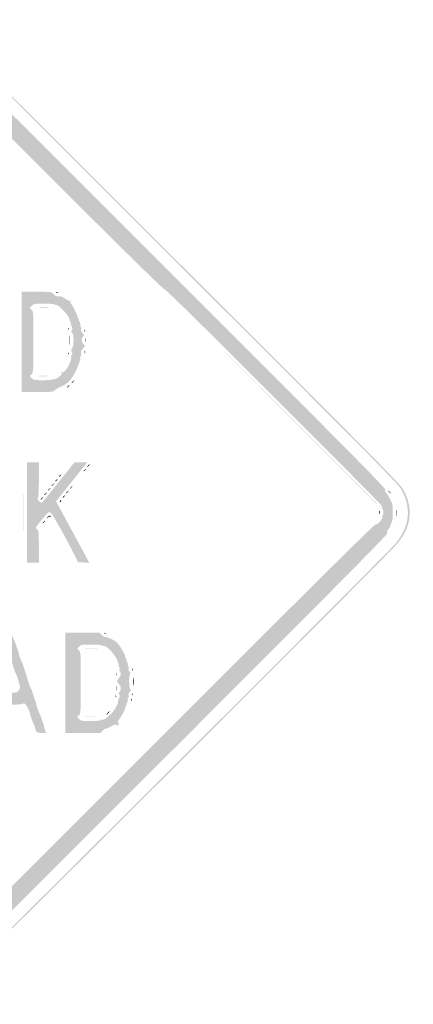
# Model space of a CAD drawing. Header units: inches. Extents: x -25.6 to 25.6, y -25.4 to 25.5.
# Tile 9 of 9: x 5.3 to 25.6, y -25.4 to 25.5. Entities that reach past the tile are written whole.
import ezdxf

# ---------------------------------------------------------------- set-up
doc = ezdxf.new("R2010")
doc.units = ezdxf.units.IN
doc.header["$MEASUREMENT"] = 0

msp = doc.modelspace()

# ---------------------------------------------------------------- hatches: boundary and pattern name
h = msp.add_hatch(color=7)
edge = h.paths.add_edge_path()
edge.add_spline(control_points=[(-0.401, -25.427), (-0.73, -25.343), (-1.002, -25.234), (-1.249, -25.09), (-1.471, -24.96), (-4.006, -22.452), (-13.073, -13.393), (-19.42, -7.051), (-24.718, -1.732), (-24.846, -1.573), (-25.518, -0.737), (-25.628, 0.167), (-25.17, 1.077), (-24.993, 1.429), (-24.691, 1.735), (-13.142, 13.271)], knot_values=[0, 0, 0, 0, 1, 1, 1, 2, 2, 2, 3, 3, 3, 4, 4, 4, 5, 5, 5, 5], degree=3, periodic=0)
edge.add_line((-13.142, 13.271), (-1.296, 25.104))
edge.add_line((-1.296, 25.104), (-0.964, 25.234))
edge.add_spline(control_points=[(-0.964, 25.234), (-0.48, 25.425), (-0.074, 25.482), (0.326, 25.416), (0.675, 25.358), (1.173, 25.164), (1.367, 25.011), (1.432, 24.959), (6.773, 19.634), (13.237, 13.177), (24.952, 1.475), (24.99, 1.437), (25.175, 1.061), (25.632, 0.135), (25.512, -0.754), (24.816, -1.603), (24.365, -2.153), (1.6, -24.862), (1.32, -25.041), (0.914, -25.3), (0.551, -25.417), (0.094, -25.435), (-0.126, -25.444), (-0.349, -25.44), (-0.401, -25.427)], knot_values=[0, 0, 0, 0, 1, 1, 1, 2, 2, 2, 3, 3, 3, 4, 4, 4, 5, 5, 5, 6, 6, 6, 7, 7, 7, 8, 8, 8, 8], degree=3, periodic=0)
edge = h.paths.add_edge_path(flags=0)
edge.add_spline(control_points=[(0.778, -25.219), (0.933, -25.16), (1.177, -25.038), (1.32, -24.947), (1.6, -24.768), (24.271, -2.153), (24.722, -1.603), (25.418, -0.754), (25.538, 0.135), (25.081, 1.061), (24.895, 1.437), (24.857, 1.476), (13.143, 13.183), (1.534, 24.785), (1.386, 24.93), (1.037, 25.095), (0.364, 25.414), (-0.234, 25.427), (-0.964, 25.14)], knot_values=[0, 0, 0, 0, 1, 1, 1, 2, 2, 2, 3, 3, 3, 4, 4, 4, 5, 5, 5, 6, 6, 6, 6], degree=3, periodic=0)
edge.add_line((-0.964, 25.14), (-1.296, 25.01))
edge.add_line((-1.296, 25.01), (-13.095, 13.224))
edge.add_spline(control_points=[(-13.095, 13.224), (-24.597, 1.734), (-24.899, 1.429), (-25.076, 1.077), (-25.534, 0.167), (-25.423, -0.737), (-24.752, -1.573), (-24.624, -1.732), (-19.347, -7.03), (-13.026, -13.346), (-3.996, -22.368), (-1.471, -24.865), (-1.249, -24.995), (-1.002, -25.14), (-0.73, -25.248), (-0.401, -25.332), (-0.181, -25.389), (0.501, -25.323), (0.778, -25.219)], knot_values=[0, 0, 0, 0, 1, 1, 1, 2, 2, 2, 3, 3, 3, 4, 4, 4, 5, 5, 5, 6, 6, 6, 6], degree=3, periodic=0)
h = msp.add_hatch(color=7)
edge = h.paths.add_edge_path()
edge.add_spline(control_points=[(-0.074, -24.603), (-0.091, -24.574), (-0.164, -24.562), (-0.235, -24.576), (-0.305, -24.591), (-0.383, -24.583), (-0.407, -24.559), (-0.43, -24.535), (-0.495, -24.509), (-0.55, -24.5), (-0.605, -24.492), (-0.734, -24.429), (-0.837, -24.361), (-0.979, -24.267), (-1.038, -24.25), (-1.079, -24.291), (-1.12, -24.332), (-3.971, -21.508), (-12.74, -12.74), (-21.797, -3.683), (-24.333, -1.121), (-24.289, -1.077), (-24.244, -1.033), (-24.258, -0.986), (-24.351, -0.864), (-24.417, -0.778), (-24.458, -0.707), (-24.443, -0.707), (-24.428, -0.707), (-24.442, -0.659), (-24.474, -0.601), (-24.506, -0.543), (-24.535, -0.474), (-24.539, -0.448), (-24.543, -0.422), (-24.55, -0.39), (-24.555, -0.377), (-24.568, -0.343), (-24.57, 0.298), (-24.557, 0.354), (-24.551, 0.379), (-24.543, 0.422), (-24.538, 0.448), (-24.525, 0.534), (-24.28, 0.983), (-24.229, 1.014), (-24.194, 1.036), (-24.196, 1.067), (-24.236, 1.115), (-24.285, 1.174), (-22.46, 3.019), (-12.763, 12.716), (-3.318, 22.162), (-1.22, 24.237), (-1.165, 24.192), (-1.113, 24.148), (-1.082, 24.155), (-1.019, 24.224), (-0.945, 24.306), (-0.772, 24.395), (-0.448, 24.518), (-0.37, 24.547), (-0.169, 24.571), (0, 24.571), (0.169, 24.571), (0.37, 24.547), (0.448, 24.518), (0.754, 24.402), (0.946, 24.307), (0.996, 24.246), (1.038, 24.196), (1.064, 24.194), (1.117, 24.238), (1.173, 24.285), (3.192, 22.288), (12.716, 12.763), (22.241, 3.239), (24.237, 1.22), (24.191, 1.164), (24.147, 1.111), (24.151, 1.084), (24.21, 1.035), (24.282, 0.974), (24.524, 0.544), (24.538, 0.448), (24.543, 0.422), (24.551, 0.379), (24.557, 0.354), (24.57, 0.298), (24.568, -0.343), (24.555, -0.377), (24.55, -0.39), (24.543, -0.422), (24.539, -0.448), (24.535, -0.474), (24.506, -0.543), (24.474, -0.601), (24.442, -0.659), (24.428, -0.707), (24.443, -0.707), (24.458, -0.707), (24.417, -0.778), (24.351, -0.864), (24.258, -0.986), (24.244, -1.033), (24.289, -1.077), (24.333, -1.121), (21.797, -3.683), (12.74, -12.74), (3.971, -21.508), (1.12, -24.332), (1.079, -24.291), (1.038, -24.25), (0.979, -24.267), (0.837, -24.361), (0.734, -24.429), (0.605, -24.492), (0.55, -24.5), (0.495, -24.509), (0.43, -24.535), (0.407, -24.559), (0.383, -24.583), (0.305, -24.591), (0.235, -24.576), (0.164, -24.562), (0.091, -24.574), (0.074, -24.603), (0.056, -24.631), (0.023, -24.654), (0, -24.654), (-0.023, -24.654), (-0.056, -24.631), (-0.074, -24.603)], knot_values=[0, 0, 0, 0, 1, 1, 1, 2, 2, 2, 3, 3, 3, 4, 4, 4, 5, 5, 5, 6, 6, 6, 7, 7, 7, 8, 8, 8, 9, 9, 9, 10, 10, 10, 11, 11, 11, 12, 12, 12, 13, 13, 13, 14, 14, 14, 15, 15, 15, 16, 16, 16, 17, 17, 17, 18, 18, 18, 19, 19, 19, 20, 20, 20, 21, 21, 21, 22, 22, 22, 23, 23, 23, 24, 24, 24, 25, 25, 25, 26, 26, 26, 27, 27, 27, 28, 28, 28, 29, 29, 29, 30, 30, 30, 31, 31, 31, 32, 32, 32, 33, 33, 33, 34, 34, 34, 35, 35, 35, 36, 36, 36, 37, 37, 37, 38, 38, 38, 39, 39, 39, 40, 40, 40, 41, 41, 41, 42, 42, 42, 43, 43, 43, 44, 44, 44, 44], degree=3, periodic=0)
edge = h.paths.add_edge_path(flags=0)
edge.add_spline(control_points=[(0.296, -24.024), (0.496, -23.939), (0.687, -23.734), (0.611, -23.687), (0.575, -23.665), (4.673, -19.533), (12.096, -12.111), (20.323, -3.884), (23.652, -0.583), (23.692, -0.616), (23.762, -0.674), (24.059, -0.35), (24.023, -0.256), (24.01, -0.22), (24.019, -0.179), (24.044, -0.164), (24.097, -0.131), (24.104, 0.11), (24.053, 0.161), (24.019, 0.195), (24.013, 0.216), (24, 0.341), (23.997, 0.373), (21.476, 2.918), (18.399, 5.996), (14.658, 9.737), (12.786, 11.578), (12.752, 11.55), (12.676, 11.487), (0.592, 23.578), (0.661, 23.647), (0.697, 23.683), (0.664, 23.74), (0.543, 23.846), (0.45, 23.928), (0.348, 23.997), (0.317, 24), (0.217, 24.009), (0.167, 24.022), (0.082, 24.061), (0.037, 24.082), (-0.037, 24.082), (-0.082, 24.061), (-0.167, 24.022), (-0.217, 24.009), (-0.317, 24), (-0.348, 23.997), (-0.45, 23.928), (-0.543, 23.846), (-0.664, 23.74), (-0.697, 23.683), (-0.661, 23.647), (-0.592, 23.578), (-12.676, 11.487), (-12.752, 11.55), (-12.786, 11.578), (-14.658, 9.737), (-18.399, 5.996), (-21.476, 2.918), (-23.997, 0.373), (-24, 0.341), (-24.013, 0.216), (-24.019, 0.195), (-24.053, 0.161), (-24.104, 0.11), (-24.097, -0.131), (-24.044, -0.164), (-24.019, -0.179), (-24.009, -0.218), (-24.021, -0.249), (-24.056, -0.341), (-23.76, -0.673), (-23.693, -0.617), (-23.652, -0.583), (-20.436, -3.77), (-12.096, -12.111), (-4.673, -19.533), (-0.575, -23.665), (-0.611, -23.687), (-0.651, -23.712), (-0.636, -23.756), (-0.557, -23.84), (-0.34, -24.076), (0.002, -24.15), (0.296, -24.024)], knot_values=[0, 0, 0, 0, 1, 1, 1, 2, 2, 2, 3, 3, 3, 4, 4, 4, 5, 5, 5, 6, 6, 6, 7, 7, 7, 8, 8, 8, 9, 9, 9, 10, 10, 10, 11, 11, 11, 12, 12, 12, 13, 13, 13, 14, 14, 14, 15, 15, 15, 16, 16, 16, 17, 17, 17, 18, 18, 18, 19, 19, 19, 20, 20, 20, 21, 21, 21, 22, 22, 22, 23, 23, 23, 24, 24, 24, 25, 25, 25, 26, 26, 26, 27, 27, 27, 28, 28, 28, 28], degree=3, periodic=0)
h = msp.add_hatch(color=7)
edge = h.paths.add_edge_path()
edge.add_line((5.374, 8.815), (5.374, 11.408))
edge.add_line((5.374, 11.408), (6.144, 11.408))
edge.add_spline(control_points=[(6.144, 11.408), (6.907, 11.408), (6.914, 11.407), (7.026, 11.288), (7.088, 11.222), (7.182, 11.171), (7.234, 11.175), (7.287, 11.179), (7.346, 11.178), (7.366, 11.172), (7.385, 11.166), (7.42, 11.158), (7.443, 11.155), (7.466, 11.151), (7.57, 11.093), (7.675, 11.024), (7.819, 10.93), (7.879, 10.913), (7.925, 10.954), (7.974, 10.997), (7.975, 10.993), (7.929, 10.931), (7.883, 10.871), (7.885, 10.844), (7.936, 10.801), (8.013, 10.737), (8.302, 10.113), (8.342, 9.923), (8.347, 9.897), (8.373, 9.85), (8.399, 9.819), (8.425, 9.788), (8.432, 9.739), (8.415, 9.711), (8.397, 9.683), (8.406, 9.631), (8.435, 9.597), (8.464, 9.563), (8.473, 9.499), (8.457, 9.455), (8.438, 9.407), (8.465, 9.335), (8.528, 9.268), (8.618, 9.172), (8.622, 9.153), (8.558, 9.099), (8.456, 9.015), (8.468, 8.799), (8.581, 8.697), (8.676, 8.61), (8.676, 8.61), (8.551, 8.48), (8.457, 8.382), (8.434, 8.321), (8.456, 8.232), (8.473, 8.166), (8.463, 8.1), (8.435, 8.083), (8.407, 8.066), (8.397, 8.019), (8.412, 7.98), (8.427, 7.94), (8.416, 7.879), (8.386, 7.843), (8.356, 7.807), (8.348, 7.778), (8.367, 7.778), (8.387, 7.778), (8.379, 7.75), (8.351, 7.716), (8.322, 7.681), (8.292, 7.612), (8.283, 7.562), (8.255, 7.402), (8.015, 6.979), (7.844, 6.789), (7.748, 6.683), (7.585, 6.571), (7.457, 6.524), (7.335, 6.479), (7.182, 6.393), (7.116, 6.333), (6.999, 6.226), (6.968, 6.223), (6.185, 6.223)], knot_values=[0, 0, 0, 0, 1, 1, 1, 2, 2, 2, 3, 3, 3, 4, 4, 4, 5, 5, 5, 6, 6, 6, 7, 7, 7, 8, 8, 8, 9, 9, 9, 10, 10, 10, 11, 11, 11, 12, 12, 12, 13, 13, 13, 14, 14, 14, 15, 15, 15, 16, 16, 16, 17, 17, 17, 18, 18, 18, 19, 19, 19, 20, 20, 20, 21, 21, 21, 22, 22, 22, 23, 23, 23, 24, 24, 24, 25, 25, 25, 26, 26, 26, 27, 27, 27, 28, 28, 28, 28], degree=3, periodic=0)
edge.add_line((6.185, 6.223), (5.374, 6.223))
edge.add_line((5.374, 6.223), (5.374, 8.815))
edge = h.paths.add_edge_path(flags=0)
edge.add_spline(control_points=[(6.999, 6.88), (7.014, 6.905), (7.056, 6.914), (7.091, 6.901), (7.126, 6.887), (7.232, 6.944), (7.326, 7.027), (7.472, 7.155), (7.489, 7.188), (7.437, 7.254), (7.385, 7.321), (7.387, 7.323), (7.456, 7.269), (7.524, 7.216), (7.553, 7.23), (7.668, 7.375), (7.742, 7.467), (7.804, 7.558), (7.806, 7.578), (7.808, 7.597), (7.846, 7.694), (7.89, 7.792), (7.934, 7.89), (7.957, 7.992), (7.941, 8.018), (7.925, 8.044), (7.939, 8.098), (7.972, 8.138), (8.02, 8.196), (8.02, 8.229), (7.972, 8.305), (7.923, 8.384), (7.926, 8.414), (7.987, 8.482), (8.089, 8.595), (8.091, 9.203), (7.99, 9.287), (7.936, 9.332), (7.931, 9.362), (7.971, 9.41), (8.001, 9.446), (8.009, 9.51), (7.988, 9.557), (7.969, 9.603), (7.948, 9.661), (7.943, 9.687), (7.938, 9.713), (7.928, 9.75), (7.921, 9.77), (7.914, 9.789), (7.903, 9.826), (7.896, 9.852), (7.89, 9.878), (7.88, 9.905), (7.875, 9.911), (7.87, 9.918), (7.858, 9.959), (7.85, 10.004), (7.814, 10.19), (7.256, 10.78), (7.167, 10.726), (7.144, 10.711), (7.111, 10.721), (7.095, 10.747), (7.078, 10.775), (6.843, 10.795), (6.534, 10.795), (6.039, 10.795), (5.996, 10.788), (5.9, 10.685)], knot_values=[0, 0, 0, 0, 1, 1, 1, 2, 2, 2, 3, 3, 3, 4, 4, 4, 5, 5, 5, 6, 6, 6, 7, 7, 7, 8, 8, 8, 9, 9, 9, 10, 10, 10, 11, 11, 11, 12, 12, 12, 13, 13, 13, 14, 14, 14, 15, 15, 15, 16, 16, 16, 17, 17, 17, 18, 18, 18, 19, 19, 19, 20, 20, 20, 21, 21, 21, 22, 22, 22, 23, 23, 23, 23], degree=3, periodic=0)
edge.add_line((5.9, 10.685), (5.797, 10.575))
edge.add_line((5.797, 10.575), (5.892, 10.489))
edge.add_spline(control_points=[(5.892, 10.489), (5.984, 10.406), (5.987, 10.348), (5.987, 8.815), (5.987, 7.283), (5.984, 7.224), (5.892, 7.141)], knot_values=[0, 0, 0, 0, 1, 1, 1, 2, 2, 2, 2], degree=3, periodic=0)
edge.add_line((5.892, 7.141), (5.797, 7.055))
edge.add_line((5.797, 7.055), (5.9, 6.945))
edge.add_spline(control_points=[(5.9, 6.945), (5.995, 6.844), (6.041, 6.835), (6.487, 6.835), (6.753, 6.835), (6.984, 6.856), (6.999, 6.88)], knot_values=[0, 0, 0, 0, 1, 1, 1, 2, 2, 2, 2], degree=3, periodic=0)
h = msp.add_hatch(color=7)
edge = h.paths.add_edge_path()
edge.add_spline(control_points=[(7.154, 11.392), (7.186, 11.405), (7.239, 11.405), (7.271, 11.392), (7.304, 11.379), (7.277, 11.368), (7.212, 11.368), (7.148, 11.368), (7.121, 11.379), (7.154, 11.392)], knot_values=[0, 0, 0, 0, 1, 1, 1, 2, 2, 2, 3, 3, 3, 3], degree=3, periodic=0)
h = msp.add_hatch(color=7)
edge = h.paths.add_edge_path()
edge.add_line((18.243, 5.928), (12.751, 11.432))
edge.add_line((12.751, 11.432), (18.255, 5.94))
edge.add_spline(control_points=[(18.255, 5.94), (21.282, 2.919), (23.759, 0.443), (23.759, 0.436), (23.759, 0.43), (23.753, 0.424), (23.747, 0.424), (23.74, 0.424), (21.264, 2.901), (18.243, 5.928)], knot_values=[0, 0, 0, 0, 1, 1, 1, 2, 2, 2, 3, 3, 3, 3], degree=3, periodic=0)
h = msp.add_hatch(color=7)
edge = h.paths.add_edge_path()
edge.add_spline(control_points=[(6.26, 10.594), (6.423, 10.604), (6.677, 10.604), (6.825, 10.594), (6.973, 10.585), (6.84, 10.577), (6.529, 10.577), (6.218, 10.578), (6.097, 10.585), (6.26, 10.594)], knot_values=[0, 0, 0, 0, 1, 1, 1, 2, 2, 2, 3, 3, 3, 3], degree=3, periodic=0)
h = msp.add_hatch(color=7)
edge = h.paths.add_edge_path()
edge.add_spline(control_points=[(7.782, 9.503), (7.784, 9.558), (7.795, 9.569), (7.81, 9.531), (7.824, 9.497), (7.822, 9.457), (7.807, 9.441), (7.791, 9.425), (7.78, 9.453), (7.782, 9.503)], knot_values=[0, 0, 0, 0, 1, 1, 1, 2, 2, 2, 3, 3, 3, 3], degree=3, periodic=0)
h = msp.add_hatch(color=7)
edge = h.paths.add_edge_path()
edge.add_spline(control_points=[(7.842, 8.91), (7.842, 9.13), (7.85, 9.22), (7.86, 9.11), (7.87, 9), (7.87, 8.819), (7.86, 8.709), (7.85, 8.599), (7.842, 8.689), (7.842, 8.91)], knot_values=[0, 0, 0, 0, 1, 1, 1, 2, 2, 2, 3, 3, 3, 3], degree=3, periodic=0)
h = msp.add_hatch(color=7)
edge = h.paths.add_edge_path()
edge.add_spline(control_points=[(8.63, 9.408), (8.633, 9.463), (8.644, 9.475), (8.659, 9.437), (8.673, 9.403), (8.671, 9.362), (8.655, 9.347), (8.64, 9.331), (8.628, 9.359), (8.63, 9.408)], knot_values=[0, 0, 0, 0, 1, 1, 1, 2, 2, 2, 3, 3, 3, 3], degree=3, periodic=0)
h = msp.add_hatch(color=7)
edge = h.paths.add_edge_path()
edge.add_spline(control_points=[(8.685, 8.91), (8.685, 9), (8.694, 9.037), (8.706, 8.992), (8.718, 8.947), (8.718, 8.872), (8.706, 8.827), (8.694, 8.782), (8.685, 8.819), (8.685, 8.91)], knot_values=[0, 0, 0, 0, 1, 1, 1, 2, 2, 2, 3, 3, 3, 3], degree=3, periodic=0)
h = msp.add_hatch(color=7)
edge = h.paths.add_edge_path()
edge.add_spline(control_points=[(7.782, 8.23), (7.784, 8.285), (7.795, 8.296), (7.81, 8.258), (7.824, 8.224), (7.822, 8.184), (7.807, 8.168), (7.791, 8.152), (7.78, 8.18), (7.782, 8.23)], knot_values=[0, 0, 0, 0, 1, 1, 1, 2, 2, 2, 3, 3, 3, 3], degree=3, periodic=0)
h = msp.add_hatch(color=7)
edge = h.paths.add_edge_path()
edge.add_spline(control_points=[(8.634, 8.297), (8.634, 8.362), (8.645, 8.388), (8.658, 8.356), (8.671, 8.323), (8.671, 8.27), (8.658, 8.238), (8.645, 8.205), (8.634, 8.232), (8.634, 8.297)], knot_values=[0, 0, 0, 0, 1, 1, 1, 2, 2, 2, 3, 3, 3, 3], degree=3, periodic=0)
h = msp.add_hatch(color=7)
edge = h.paths.add_edge_path()
edge.add_spline(control_points=[(6.236, 7.059), (6.386, 7.068), (6.619, 7.068), (6.755, 7.059), (6.89, 7.049), (6.767, 7.041), (6.482, 7.042), (6.197, 7.042), (6.086, 7.049), (6.236, 7.059)], knot_values=[0, 0, 0, 0, 1, 1, 1, 2, 2, 2, 3, 3, 3, 3], degree=3, periodic=0)
h = msp.add_hatch(color=7)
edge = h.paths.add_edge_path()
edge.add_spline(control_points=[(7.967, 6.712), (7.967, 6.722), (8.004, 6.759), (8.049, 6.794), (8.124, 6.853), (8.126, 6.851), (8.067, 6.776), (8.005, 6.698), (7.967, 6.673), (7.967, 6.712)], knot_values=[0, 0, 0, 0, 1, 1, 1, 2, 2, 2, 3, 3, 3, 3], degree=3, periodic=0)
h = msp.add_hatch(color=7)
edge = h.paths.add_edge_path()
edge.add_spline(control_points=[(7.731, 6.476), (7.731, 6.486), (7.768, 6.523), (7.814, 6.559), (7.888, 6.617), (7.89, 6.616), (7.831, 6.541), (7.77, 6.462), (7.731, 6.437), (7.731, 6.476)], knot_values=[0, 0, 0, 0, 1, 1, 1, 2, 2, 2, 3, 3, 3, 3], degree=3, periodic=0)
h = msp.add_hatch(color=7)
edge = h.paths.add_edge_path()
edge.add_line((5.657, 0), (5.657, 2.593))
edge.add_line((5.657, 2.593), (5.963, 2.593))
edge.add_line((5.963, 2.593), (6.27, 2.593))
edge.add_line((6.27, 2.593), (6.27, 1.676))
edge.add_spline(control_points=[(6.27, 1.676), (6.27, 1.073), (6.252, 0.749), (6.219, 0.728), (6.187, 0.708), (6.206, 0.657), (6.274, 0.585), (6.357, 0.496), (6.393, 0.484), (6.446, 0.528), (6.483, 0.558), (6.874, 1.035), (7.315, 1.588)], knot_values=[0, 0, 0, 0, 1, 1, 1, 2, 2, 2, 3, 3, 3, 4, 4, 4, 4], degree=3, periodic=0)
edge.add_line((7.315, 1.588), (8.117, 2.593))
edge.add_line((8.117, 2.593), (8.448, 2.593))
edge.add_line((8.448, 2.593), (8.779, 2.593))
edge.add_line((8.779, 2.593), (8.617, 2.392))
edge.add_spline(control_points=[(8.617, 2.392), (8.528, 2.282), (8.163, 1.827), (7.807, 1.381)], knot_values=[0, 0, 0, 0, 1, 1, 1, 1], degree=3, periodic=0)
edge.add_line((7.807, 1.381), (7.159, 0.57))
edge.add_line((7.159, 0.57), (7.934, -0.858))
edge.add_spline(control_points=[(7.934, -0.858), (8.36, -1.644), (8.744, -2.355), (8.787, -2.44)], knot_values=[0, 0, 0, 0, 1, 1, 1, 1], degree=3, periodic=0)
edge.add_line((8.787, -2.44), (8.865, -2.593))
edge.add_line((8.865, -2.593), (8.565, -2.593))
edge.add_spline(control_points=[(8.565, -2.593), (8.352, -2.593), (8.265, -2.575), (8.265, -2.532), (8.265, -2.431), (7.069, -0.222), (6.939, -0.083), (6.823, 0.041), (6.815, 0.043), (6.727, -0.036), (6.676, -0.081), (6.511, -0.269), (6.36, -0.454), (6.089, -0.784), (6.086, -0.791), (6.177, -0.874), (6.262, -0.951), (6.27, -1.022), (6.27, -1.775)], knot_values=[0, 0, 0, 0, 1, 1, 1, 2, 2, 2, 3, 3, 3, 4, 4, 4, 5, 5, 5, 6, 6, 6, 6], degree=3, periodic=0)
edge.add_line((6.27, -1.775), (6.27, -2.593))
edge.add_line((6.27, -2.593), (5.963, -2.593))
edge.add_line((5.963, -2.593), (5.657, -2.593))
edge.add_line((5.657, -2.593), (5.657, 0))
h = msp.add_hatch(color=7)
edge = h.paths.add_edge_path()
edge.add_spline(control_points=[(8.58, 2.139), (8.58, 2.149), (8.617, 2.186), (8.662, 2.222), (8.737, 2.28), (8.738, 2.279), (8.68, 2.204), (8.618, 2.125), (8.58, 2.1), (8.58, 2.139)], knot_values=[0, 0, 0, 0, 1, 1, 1, 2, 2, 2, 3, 3, 3, 3], degree=3, periodic=0)
h = msp.add_hatch(color=7)
edge = h.paths.add_edge_path()
edge.add_spline(control_points=[(8.768, 2.375), (8.768, 2.385), (8.805, 2.422), (8.851, 2.457), (8.925, 2.516), (8.927, 2.514), (8.868, 2.44), (8.807, 2.361), (8.768, 2.336), (8.768, 2.375)], knot_values=[0, 0, 0, 0, 1, 1, 1, 2, 2, 2, 3, 3, 3, 3], degree=3, periodic=0)
h = msp.add_hatch(color=7)
edge = h.paths.add_edge_path()
edge.add_spline(control_points=[(5.443, 0), (5.443, 1.439), (5.449, 2.028), (5.456, 1.308), (5.464, 0.589), (5.464, -0.589), (5.456, -1.308), (5.449, -2.028), (5.443, -1.439), (5.443, 0)], knot_values=[0, 0, 0, 0, 1, 1, 1, 2, 2, 2, 3, 3, 3, 3], degree=3, periodic=0)
h = msp.add_hatch(color=7)
edge = h.paths.add_edge_path()
edge.add_spline(control_points=[(7.118, 1.621), (7.118, 1.63), (7.155, 1.667), (7.201, 1.703), (7.275, 1.762), (7.277, 1.76), (7.219, 1.685), (7.157, 1.607), (7.118, 1.582), (7.118, 1.621)], knot_values=[0, 0, 0, 0, 1, 1, 1, 2, 2, 2, 3, 3, 3, 3], degree=3, periodic=0)
h = msp.add_hatch(color=7)
edge = h.paths.add_edge_path()
edge.add_spline(control_points=[(7.307, 1.856), (7.307, 1.866), (7.344, 1.903), (7.389, 1.939), (7.464, 1.997), (7.466, 1.996), (7.407, 1.921), (7.345, 1.842), (7.307, 1.817), (7.307, 1.856)], knot_values=[0, 0, 0, 0, 1, 1, 1, 2, 2, 2, 3, 3, 3, 3], degree=3, periodic=0)
h = msp.add_hatch(color=7)
edge = h.paths.add_edge_path()
edge.add_spline(control_points=[(6.553, 0.913), (6.553, 0.923), (6.59, 0.96), (6.635, 0.996), (6.71, 1.055), (6.711, 1.053), (6.653, 0.978), (6.591, 0.9), (6.553, 0.875), (6.553, 0.913)], knot_values=[0, 0, 0, 0, 1, 1, 1, 2, 2, 2, 3, 3, 3, 3], degree=3, periodic=0)
h = msp.add_hatch(color=7)
edge = h.paths.add_edge_path()
edge.add_spline(control_points=[(6.741, 1.149), (6.741, 1.159), (6.778, 1.196), (6.824, 1.232), (6.898, 1.29), (6.9, 1.289), (6.841, 1.214), (6.78, 1.135), (6.741, 1.11), (6.741, 1.149)], knot_values=[0, 0, 0, 0, 1, 1, 1, 2, 2, 2, 3, 3, 3, 3], degree=3, periodic=0)
h = msp.add_hatch(color=7)
edge = h.paths.add_edge_path()
edge.add_spline(control_points=[(6.93, 1.385), (6.93, 1.395), (6.967, 1.432), (7.012, 1.467), (7.087, 1.526), (7.089, 1.524), (7.03, 1.45), (6.968, 1.371), (6.93, 1.346), (6.93, 1.385)], knot_values=[0, 0, 0, 0, 1, 1, 1, 2, 2, 2, 3, 3, 3, 3], degree=3, periodic=0)
h = msp.add_hatch(color=7)
edge = h.paths.add_edge_path()
edge.add_spline(control_points=[(7.684, 1.008), (7.684, 1.018), (7.721, 1.055), (7.766, 1.09), (7.841, 1.149), (7.843, 1.147), (7.784, 1.072), (7.723, 0.994), (7.684, 0.969), (7.684, 1.008)], knot_values=[0, 0, 0, 0, 1, 1, 1, 2, 2, 2, 3, 3, 3, 3], degree=3, periodic=0)
h = msp.add_hatch(color=7)
edge = h.paths.add_edge_path()
edge.add_spline(control_points=[(7.872, 1.243), (7.872, 1.253), (7.91, 1.29), (7.955, 1.326), (8.03, 1.385), (8.031, 1.383), (7.973, 1.308), (7.911, 1.23), (7.872, 1.205), (7.872, 1.243)], knot_values=[0, 0, 0, 0, 1, 1, 1, 2, 2, 2, 3, 3, 3, 3], degree=3, periodic=0)
h = msp.add_hatch(color=7)
edge = h.paths.add_edge_path()
edge.add_spline(control_points=[(24.366, 1.072), (24.307, 1.147), (24.309, 1.149), (24.383, 1.09), (24.429, 1.055), (24.466, 1.018), (24.466, 1.008), (24.466, 0.969), (24.427, 0.994), (24.366, 1.072)], knot_values=[0, 0, 0, 0, 1, 1, 1, 2, 2, 2, 3, 3, 3, 3], degree=3, periodic=0)
h = msp.add_hatch(color=7)
edge = h.paths.add_edge_path()
edge.add_spline(control_points=[(6.364, 0.678), (6.364, 0.688), (6.401, 0.725), (6.446, 0.76), (6.521, 0.819), (6.523, 0.817), (6.464, 0.742), (6.403, 0.664), (6.364, 0.639), (6.364, 0.678)], knot_values=[0, 0, 0, 0, 1, 1, 1, 2, 2, 2, 3, 3, 3, 3], degree=3, periodic=0)
h = msp.add_hatch(color=7)
edge = h.paths.add_edge_path()
edge.add_spline(control_points=[(7.354, 0.563), (7.354, 0.587), (7.375, 0.62), (7.401, 0.636), (7.427, 0.653), (7.435, 0.634), (7.419, 0.592), (7.388, 0.51), (7.354, 0.495), (7.354, 0.563)], knot_values=[0, 0, 0, 0, 1, 1, 1, 2, 2, 2, 3, 3, 3, 3], degree=3, periodic=0)
h = msp.add_hatch(color=7)
edge = h.paths.add_edge_path()
edge.add_spline(control_points=[(7.495, 0.772), (7.495, 0.782), (7.532, 0.819), (7.578, 0.855), (7.653, 0.913), (7.654, 0.912), (7.596, 0.837), (7.534, 0.758), (7.495, 0.733), (7.495, 0.772)], knot_values=[0, 0, 0, 0, 1, 1, 1, 2, 2, 2, 3, 3, 3, 3], degree=3, periodic=0)
h = msp.add_hatch(color=7)
edge = h.paths.add_edge_path()
edge.add_spline(control_points=[(23.864, 0), (23.864, 0.091), (23.874, 0.128), (23.886, 0.082), (23.897, 0.037), (23.897, -0.037), (23.886, -0.082), (23.874, -0.128), (23.864, -0.091), (23.864, 0)], knot_values=[0, 0, 0, 0, 1, 1, 1, 2, 2, 2, 3, 3, 3, 3], degree=3, periodic=0)
h = msp.add_hatch(color=7)
edge = h.paths.add_edge_path()
edge.add_spline(control_points=[(24.763, -0.024), (24.764, 0.132), (24.772, 0.19), (24.783, 0.105), (24.793, 0.02), (24.793, -0.107), (24.782, -0.178), (24.772, -0.248), (24.763, -0.179), (24.763, -0.024)], knot_values=[0, 0, 0, 0, 1, 1, 1, 2, 2, 2, 3, 3, 3, 3], degree=3, periodic=0)
h = msp.add_hatch(color=7)
edge = h.paths.add_edge_path()
edge.add_spline(control_points=[(6.458, -0.548), (6.458, -0.538), (6.495, -0.501), (6.541, -0.465), (6.616, -0.407), (6.617, -0.408), (6.559, -0.483), (6.497, -0.562), (6.458, -0.587), (6.458, -0.548)], knot_values=[0, 0, 0, 0, 1, 1, 1, 2, 2, 2, 3, 3, 3, 3], degree=3, periodic=0)
h = msp.add_hatch(color=7)
edge = h.paths.add_edge_path()
edge.add_spline(control_points=[(6.712, -0.249), (6.79, -0.156), (6.883, -0.142), (6.883, -0.223), (6.883, -0.239), (6.868, -0.237), (6.851, -0.22), (6.834, -0.203), (6.775, -0.226), (6.721, -0.271), (6.623, -0.353), (6.623, -0.353), (6.712, -0.249)], knot_values=[0, 0, 0, 0, 1, 1, 1, 2, 2, 2, 3, 3, 3, 4, 4, 4, 4], degree=3, periodic=0)
h = msp.add_hatch(color=7)
edge = h.paths.add_edge_path()
edge.add_spline(control_points=[(2.711, -11.219), (2.747, -11.116), (2.765, -11.031), (2.75, -11.031), (2.735, -11.031), (2.749, -10.999), (2.781, -10.96), (2.814, -10.921), (2.824, -10.889), (2.805, -10.889), (2.786, -10.889), (2.796, -10.858), (2.828, -10.819), (2.861, -10.78), (2.871, -10.748), (2.852, -10.748), (2.833, -10.748), (2.843, -10.716), (2.876, -10.677), (2.908, -10.638), (2.918, -10.607), (2.899, -10.607), (2.88, -10.607), (2.888, -10.578), (2.918, -10.542), (2.982, -10.464), (3.211, -9.805), (3.173, -9.805), (3.159, -9.805), (3.173, -9.773), (3.206, -9.735), (3.238, -9.696), (3.248, -9.664), (3.229, -9.664), (3.21, -9.664), (3.22, -9.632), (3.253, -9.593), (3.285, -9.554), (3.296, -9.522), (3.276, -9.522), (3.257, -9.522), (3.268, -9.491), (3.3, -9.452), (3.332, -9.413), (3.343, -9.381), (3.323, -9.381), (3.304, -9.381), (3.315, -9.349), (3.347, -9.31), (3.379, -9.271), (3.39, -9.24), (3.371, -9.24), (3.351, -9.24), (3.36, -9.21), (3.389, -9.175), (3.454, -9.097), (3.682, -8.438), (3.645, -8.438), (3.63, -8.438), (3.645, -8.406), (3.677, -8.367), (3.709, -8.329), (3.72, -8.297), (3.701, -8.297), (3.681, -8.297), (3.692, -8.265), (3.724, -8.226), (3.756, -8.187), (3.767, -8.155), (3.748, -8.155), (3.728, -8.155), (3.739, -8.123), (3.771, -8.085), (3.804, -8.046), (3.814, -8.014), (3.795, -8.014), (3.775, -8.014), (3.786, -7.982), (3.818, -7.943), (3.851, -7.904), (3.861, -7.872), (3.842, -7.872), (3.823, -7.872), (3.831, -7.844), (3.86, -7.808), (3.925, -7.73), (4.107, -7.212), (4.069, -7.212), (4.055, -7.212), (4.069, -7.181), (4.101, -7.142), (4.133, -7.103), (4.144, -7.071), (4.125, -7.071), (4.105, -7.071), (4.116, -7.039), (4.148, -7), (4.181, -6.961), (4.191, -6.93), (4.172, -6.93), (4.153, -6.93), (4.163, -6.898), (4.196, -6.859), (4.228, -6.82), (4.24, -6.788), (4.224, -6.788), (4.207, -6.788), (4.223, -6.74), (4.26, -6.682), (4.296, -6.624), (4.352, -6.497), (4.382, -6.399), (4.436, -6.231), (4.448, -6.223), (4.643, -6.223), (4.839, -6.223), (4.851, -6.231), (4.904, -6.399), (4.935, -6.497), (4.99, -6.624), (5.027, -6.682), (5.063, -6.74), (5.08, -6.788), (5.063, -6.788), (5.046, -6.788), (5.059, -6.82), (5.091, -6.859), (5.123, -6.898), (5.134, -6.93), (5.115, -6.93), (5.095, -6.93), (5.106, -6.961), (5.138, -7), (5.171, -7.039), (5.181, -7.071), (5.162, -7.071), (5.143, -7.071), (5.153, -7.103), (5.185, -7.142), (5.218, -7.181), (5.232, -7.212), (5.217, -7.212), (5.18, -7.212), (5.362, -7.73), (5.427, -7.808), (5.456, -7.844), (5.464, -7.872), (5.445, -7.872), (5.425, -7.872), (5.436, -7.904), (5.468, -7.943), (5.501, -7.982), (5.511, -8.014), (5.492, -8.014), (5.473, -8.014), (5.483, -8.046), (5.515, -8.085), (5.548, -8.123), (5.558, -8.155), (5.539, -8.155), (5.52, -8.155), (5.53, -8.187), (5.563, -8.226), (5.595, -8.265), (5.605, -8.297), (5.586, -8.297), (5.567, -8.297), (5.577, -8.329), (5.61, -8.367), (5.642, -8.406), (5.656, -8.438), (5.642, -8.438), (5.604, -8.438), (5.833, -9.097), (5.898, -9.175), (5.927, -9.21), (5.935, -9.24), (5.916, -9.24), (5.897, -9.24), (5.907, -9.271), (5.94, -9.31), (5.972, -9.349), (5.983, -9.381), (5.963, -9.381), (5.944, -9.381), (5.955, -9.413), (5.987, -9.452), (6.019, -9.491), (6.03, -9.522), (6.01, -9.522), (5.991, -9.522), (6.002, -9.554), (6.034, -9.593), (6.066, -9.632), (6.077, -9.664), (6.058, -9.664), (6.038, -9.664), (6.049, -9.696), (6.081, -9.735), (6.113, -9.773), (6.128, -9.805), (6.113, -9.805), (6.076, -9.805), (6.304, -10.464), (6.369, -10.542), (6.398, -10.578), (6.407, -10.607), (6.388, -10.607), (6.368, -10.607), (6.379, -10.638), (6.411, -10.677), (6.443, -10.716), (6.454, -10.748), (6.435, -10.748), (6.415, -10.748), (6.426, -10.78), (6.458, -10.819), (6.491, -10.858), (6.501, -10.889), (6.482, -10.889), (6.463, -10.889), (6.473, -10.921), (6.505, -10.96), (6.538, -10.999), (6.552, -11.031), (6.537, -11.031), (6.522, -11.031), (6.54, -11.116), (6.576, -11.219)], knot_values=[0, 0, 0, 0, 1, 1, 1, 2, 2, 2, 3, 3, 3, 4, 4, 4, 5, 5, 5, 6, 6, 6, 7, 7, 7, 8, 8, 8, 9, 9, 9, 10, 10, 10, 11, 11, 11, 12, 12, 12, 13, 13, 13, 14, 14, 14, 15, 15, 15, 16, 16, 16, 17, 17, 17, 18, 18, 18, 19, 19, 19, 20, 20, 20, 21, 21, 21, 22, 22, 22, 23, 23, 23, 24, 24, 24, 25, 25, 25, 26, 26, 26, 27, 27, 27, 28, 28, 28, 29, 29, 29, 30, 30, 30, 31, 31, 31, 32, 32, 32, 33, 33, 33, 34, 34, 34, 35, 35, 35, 36, 36, 36, 37, 37, 37, 38, 38, 38, 39, 39, 39, 40, 40, 40, 41, 41, 41, 42, 42, 42, 43, 43, 43, 44, 44, 44, 45, 45, 45, 46, 46, 46, 47, 47, 47, 48, 48, 48, 49, 49, 49, 50, 50, 50, 51, 51, 51, 52, 52, 52, 53, 53, 53, 54, 54, 54, 55, 55, 55, 56, 56, 56, 57, 57, 57, 58, 58, 58, 59, 59, 59, 60, 60, 60, 61, 61, 61, 62, 62, 62, 63, 63, 63, 64, 64, 64, 65, 65, 65, 66, 66, 66, 67, 67, 67, 68, 68, 68, 69, 69, 69, 70, 70, 70, 71, 71, 71, 72, 72, 72, 73, 73, 73, 74, 74, 74, 75, 75, 75, 76, 76, 76, 76], degree=3, periodic=0)
edge.add_line((6.576, -11.219), (6.643, -11.408))
edge.add_line((6.643, -11.408), (6.412, -11.408))
edge.add_spline(control_points=[(6.412, -11.408), (6.181, -11.408), (6.12, -11.369), (6.094, -11.206), (6.087, -11.16), (6.046, -11.044), (6.003, -10.947), (5.96, -10.851), (5.92, -10.756), (5.914, -10.736), (5.909, -10.717), (5.899, -10.69), (5.893, -10.677), (5.886, -10.664), (5.875, -10.633), (5.869, -10.607), (5.863, -10.581), (5.853, -10.554), (5.848, -10.548), (5.842, -10.541), (5.831, -10.5), (5.823, -10.456), (5.76, -10.131), (5.521, -9.775), (5.447, -9.896), (5.427, -9.929), (5.151, -9.947), (4.67, -9.947), (4.057, -9.947), (3.913, -9.934), (3.864, -9.874), (3.811, -9.81), (3.792, -9.814), (3.696, -9.904), (3.636, -9.96), (3.572, -10.072), (3.552, -10.153), (3.533, -10.234), (3.513, -10.316), (3.509, -10.336), (3.504, -10.355), (3.495, -10.382), (3.488, -10.394), (3.482, -10.407), (3.471, -10.439), (3.465, -10.465), (3.458, -10.491), (3.448, -10.523), (3.441, -10.536), (3.435, -10.549), (3.425, -10.575), (3.419, -10.595), (3.414, -10.614), (3.374, -10.709), (3.331, -10.806), (3.288, -10.902), (3.244, -11.029), (3.233, -11.089), (3.222, -11.148), (3.208, -11.201), (3.203, -11.208), (3.198, -11.214), (3.191, -11.235), (3.187, -11.255), (3.166, -11.367), (3.083, -11.408), (2.875, -11.408)], knot_values=[0, 0, 0, 0, 1, 1, 1, 2, 2, 2, 3, 3, 3, 4, 4, 4, 5, 5, 5, 6, 6, 6, 7, 7, 7, 8, 8, 8, 9, 9, 9, 10, 10, 10, 11, 11, 11, 12, 12, 12, 13, 13, 13, 14, 14, 14, 15, 15, 15, 16, 16, 16, 17, 17, 17, 18, 18, 18, 19, 19, 19, 20, 20, 20, 21, 21, 21, 22, 22, 22, 22], degree=3, periodic=0)
edge.add_line((2.875, -11.408), (2.644, -11.408))
edge.add_line((2.644, -11.408), (2.711, -11.219))
edge = h.paths.add_edge_path(flags=0)
edge.add_spline(control_points=[(5.213, -9.228), (5.295, -9.133), (5.314, -9.053), (5.279, -8.945), (5.273, -8.925), (5.263, -8.888), (5.256, -8.862), (5.25, -8.836), (5.24, -8.81), (5.235, -8.803), (5.23, -8.797), (5.217, -8.743), (5.206, -8.684), (5.195, -8.625), (5.15, -8.498), (5.107, -8.402), (5.064, -8.305), (5.024, -8.21), (5.019, -8.191), (5.013, -8.171), (5.003, -8.145), (4.997, -8.132), (4.99, -8.119), (4.98, -8.087), (4.973, -8.061), (4.967, -8.035), (4.957, -8.009), (4.952, -8.002), (4.947, -7.996), (4.933, -7.938), (4.921, -7.874), (4.91, -7.81), (4.843, -7.698), (4.774, -7.625)], knot_values=[0, 0, 0, 0, 1, 1, 1, 2, 2, 2, 3, 3, 3, 4, 4, 4, 5, 5, 5, 6, 6, 6, 7, 7, 7, 8, 8, 8, 9, 9, 9, 10, 10, 10, 11, 11, 11, 11], degree=3, periodic=0)
edge.add_line((4.774, -7.625), (4.647, -7.493))
edge.add_line((4.647, -7.493), (4.536, -7.605))
edge.add_spline(control_points=[(4.536, -7.605), (4.475, -7.666), (4.417, -7.756), (4.408, -7.806), (4.399, -7.855), (4.387, -7.901), (4.382, -7.908), (4.377, -7.914), (4.369, -7.936), (4.365, -7.955), (4.361, -7.974), (4.331, -8.036), (4.3, -8.093), (4.269, -8.149), (4.234, -8.245), (4.223, -8.305), (4.212, -8.365), (4.198, -8.42), (4.193, -8.426), (4.188, -8.433), (4.18, -8.454), (4.176, -8.473), (4.172, -8.493), (4.143, -8.555), (4.112, -8.611), (4.08, -8.668), (4.045, -8.763), (4.034, -8.823), (4.023, -8.884), (4.01, -8.938), (4.005, -8.945), (3.999, -8.951), (3.993, -8.976), (3.989, -9), (3.986, -9.024), (3.967, -9.059), (3.948, -9.079), (3.928, -9.099), (3.958, -9.164), (4.015, -9.224), (4.11, -9.326), (4.155, -9.334), (4.62, -9.334), (5.082, -9.334), (5.129, -9.325), (5.213, -9.228)], knot_values=[0, 0, 0, 0, 1, 1, 1, 2, 2, 2, 3, 3, 3, 4, 4, 4, 5, 5, 5, 6, 6, 6, 7, 7, 7, 8, 8, 8, 9, 9, 9, 10, 10, 10, 11, 11, 11, 12, 12, 12, 13, 13, 13, 14, 14, 14, 15, 15, 15, 15], degree=3, periodic=0)
h = msp.add_hatch(color=7)
edge = h.paths.add_edge_path()
edge.add_line((7.637, -8.815), (7.637, -6.223))
edge.add_line((7.637, -6.223), (8.524, -6.223))
edge.add_line((8.524, -6.223), (9.412, -6.223))
edge.add_line((9.412, -6.223), (9.525, -6.343))
edge.add_spline(control_points=[(9.525, -6.343), (9.587, -6.409), (9.671, -6.455), (9.711, -6.445), (9.75, -6.434), (9.907, -6.491), (10.059, -6.572), (10.292, -6.695), (10.365, -6.768), (10.536, -7.047), (10.646, -7.229), (10.73, -7.39), (10.721, -7.404), (10.713, -7.419), (10.735, -7.488), (10.771, -7.558), (10.807, -7.627), (10.825, -7.684), (10.81, -7.684), (10.796, -7.684), (10.807, -7.712), (10.836, -7.747), (10.865, -7.782), (10.875, -7.824), (10.859, -7.84), (10.842, -7.857), (10.853, -7.9), (10.884, -7.936), (10.914, -7.972), (10.925, -8.037), (10.908, -8.08), (10.891, -8.125), (10.912, -8.197), (10.958, -8.247), (11.01, -8.304), (11.02, -8.345), (10.987, -8.366), (10.918, -8.408), (10.922, -9.065), (10.992, -9.135), (11.035, -9.177), (11.028, -9.212), (10.963, -9.284), (10.914, -9.338), (10.891, -9.41), (10.908, -9.456), (10.925, -9.499), (10.914, -9.563), (10.885, -9.598), (10.856, -9.634), (10.843, -9.693), (10.857, -9.729), (10.871, -9.766), (10.869, -9.81), (10.851, -9.828), (10.833, -9.846), (10.817, -9.874), (10.815, -9.892), (10.812, -9.909), (10.795, -9.959), (10.776, -10.002), (10.756, -10.045), (10.737, -10.109), (10.731, -10.144), (10.718, -10.236), (10.431, -10.734), (10.37, -10.772), (10.334, -10.794), (10.336, -10.824), (10.376, -10.872), (10.451, -10.963), (10.354, -11.08), (10.271, -10.997), (10.233, -10.959), (10.161, -10.98), (10, -11.074), (9.88, -11.145), (9.759, -11.196), (9.731, -11.187), (9.704, -11.178), (9.632, -11.224), (9.57, -11.289)], knot_values=[0, 0, 0, 0, 1, 1, 1, 2, 2, 2, 3, 3, 3, 4, 4, 4, 5, 5, 5, 6, 6, 6, 7, 7, 7, 8, 8, 8, 9, 9, 9, 10, 10, 10, 11, 11, 11, 12, 12, 12, 13, 13, 13, 14, 14, 14, 15, 15, 15, 16, 16, 16, 17, 17, 17, 18, 18, 18, 19, 19, 19, 20, 20, 20, 21, 21, 21, 22, 22, 22, 23, 23, 23, 24, 24, 24, 25, 25, 25, 26, 26, 26, 27, 27, 27, 27], degree=3, periodic=0)
edge.add_line((9.57, -11.289), (9.459, -11.408))
edge.add_line((9.459, -11.408), (8.548, -11.408))
edge.add_line((8.548, -11.408), (7.637, -11.408))
edge.add_line((7.637, -11.408), (7.637, -8.815))
edge = h.paths.add_edge_path(flags=0)
edge.add_spline(control_points=[(9.452, -10.747), (9.468, -10.721), (9.502, -10.712), (9.526, -10.727), (9.59, -10.767), (9.868, -10.584), (10.037, -10.391), (10.182, -10.226), (10.377, -9.887), (10.366, -9.818), (10.362, -9.798), (10.365, -9.766), (10.371, -9.746), (10.378, -9.727), (10.387, -9.695), (10.393, -9.676), (10.398, -9.656), (10.419, -9.603), (10.439, -9.557), (10.46, -9.51), (10.453, -9.447), (10.423, -9.41), (10.383, -9.362), (10.387, -9.332), (10.441, -9.287), (10.542, -9.203), (10.529, -8.987), (10.418, -8.886), (10.366, -8.839), (10.324, -8.765), (10.324, -8.721), (10.324, -8.677), (10.366, -8.603), (10.418, -8.556), (10.519, -8.465), (10.545, -8.275), (10.463, -8.225), (10.436, -8.208), (10.427, -8.156), (10.442, -8.108), (10.457, -8.061), (10.448, -8.009), (10.422, -7.993), (10.396, -7.977), (10.386, -7.935), (10.4, -7.899), (10.413, -7.864), (10.401, -7.821), (10.373, -7.803), (10.345, -7.786), (10.332, -7.755), (10.345, -7.735), (10.358, -7.715), (10.3, -7.584), (10.216, -7.445), (10.066, -7.195), (9.692, -6.859), (9.616, -6.907), (9.594, -6.92), (9.563, -6.91), (9.546, -6.883), (9.529, -6.855), (9.295, -6.835), (8.986, -6.835), (8.49, -6.835), (8.448, -6.843), (8.351, -6.945)], knot_values=[0, 0, 0, 0, 1, 1, 1, 2, 2, 2, 3, 3, 3, 4, 4, 4, 5, 5, 5, 6, 6, 6, 7, 7, 7, 8, 8, 8, 9, 9, 9, 10, 10, 10, 11, 11, 11, 12, 12, 12, 13, 13, 13, 14, 14, 14, 15, 15, 15, 16, 16, 16, 17, 17, 17, 18, 18, 18, 19, 19, 19, 20, 20, 20, 21, 21, 21, 22, 22, 22, 22], degree=3, periodic=0)
edge.add_line((8.351, -6.945), (8.248, -7.055))
edge.add_line((8.248, -7.055), (8.343, -7.141))
edge.add_spline(control_points=[(8.343, -7.141), (8.435, -7.224), (8.438, -7.283), (8.438, -8.815), (8.438, -10.348), (8.435, -10.406), (8.343, -10.489)], knot_values=[0, 0, 0, 0, 1, 1, 1, 2, 2, 2, 2], degree=3, periodic=0)
edge.add_line((8.343, -10.489), (8.248, -10.575))
edge.add_line((8.248, -10.575), (8.351, -10.685))
edge.add_spline(control_points=[(8.351, -10.685), (8.446, -10.787), (8.493, -10.795), (8.939, -10.795), (9.216, -10.795), (9.435, -10.775), (9.452, -10.747)], knot_values=[0, 0, 0, 0, 1, 1, 1, 2, 2, 2, 2], degree=3, periodic=0)
h = msp.add_hatch(color=7)
edge = h.paths.add_edge_path()
edge.add_spline(control_points=[(9.655, -6.237), (9.689, -6.224), (9.73, -6.226), (9.745, -6.241), (9.761, -6.257), (9.733, -6.268), (9.683, -6.266), (9.629, -6.264), (9.617, -6.253), (9.655, -6.237)], knot_values=[0, 0, 0, 0, 1, 1, 1, 2, 2, 2, 3, 3, 3, 3], degree=3, periodic=0)
h = msp.add_hatch(color=7)
edge = h.paths.add_edge_path()
edge.add_spline(control_points=[(8.711, -7.036), (8.874, -7.027), (9.129, -7.027), (9.277, -7.036), (9.425, -7.046), (9.291, -7.053), (8.98, -7.053), (8.669, -7.053), (8.548, -7.045), (8.711, -7.036)], knot_values=[0, 0, 0, 0, 1, 1, 1, 2, 2, 2, 3, 3, 3, 3], degree=3, periodic=0)
h = msp.add_hatch(color=7)
edge = h.paths.add_edge_path()
edge.add_spline(control_points=[(11.082, -8.128), (11.084, -8.073), (11.095, -8.062), (11.11, -8.099), (11.124, -8.133), (11.122, -8.174), (11.106, -8.19), (11.091, -8.205), (11.08, -8.177), (11.082, -8.128)], knot_values=[0, 0, 0, 0, 1, 1, 1, 2, 2, 2, 3, 3, 3, 3], degree=3, periodic=0)
h = msp.add_hatch(color=7)
edge = h.paths.add_edge_path()
edge.add_spline(control_points=[(10.286, -8.367), (10.287, -8.29), (10.297, -8.264), (10.309, -8.309), (10.321, -8.355), (10.32, -8.419), (10.308, -8.451), (10.295, -8.483), (10.285, -8.445), (10.286, -8.367)], knot_values=[0, 0, 0, 0, 1, 1, 1, 2, 2, 2, 3, 3, 3, 3], degree=3, periodic=0)
h = msp.add_hatch(color=7)
edge = h.paths.add_edge_path()
edge.add_spline(control_points=[(11.141, -8.745), (11.141, -8.537), (11.15, -8.458), (11.16, -8.569), (11.17, -8.68), (11.17, -8.85), (11.159, -8.946), (11.149, -9.043), (11.141, -8.952), (11.141, -8.745)], knot_values=[0, 0, 0, 0, 1, 1, 1, 2, 2, 2, 3, 3, 3, 3], degree=3, periodic=0)
h = msp.add_hatch(color=7)
edge = h.paths.add_edge_path()
edge.add_spline(control_points=[(10.288, -9.098), (10.288, -9.007), (10.297, -8.97), (10.309, -9.016), (10.321, -9.061), (10.321, -9.135), (10.309, -9.181), (10.297, -9.226), (10.288, -9.189), (10.288, -9.098)], knot_values=[0, 0, 0, 0, 1, 1, 1, 2, 2, 2, 3, 3, 3, 3], degree=3, periodic=0)
h = msp.add_hatch(color=7)
edge = h.paths.add_edge_path()
edge.add_spline(control_points=[(10.233, -9.495), (10.235, -9.44), (10.247, -9.429), (10.262, -9.466), (10.275, -9.5), (10.274, -9.541), (10.258, -9.557), (10.242, -9.572), (10.231, -9.545), (10.233, -9.495)], knot_values=[0, 0, 0, 0, 1, 1, 1, 2, 2, 2, 3, 3, 3, 3], degree=3, periodic=0)
h = msp.add_hatch(color=7)
edge = h.paths.add_edge_path()
edge.add_spline(control_points=[(11.035, -9.683), (11.037, -9.629), (11.048, -9.617), (11.063, -9.655), (11.077, -9.689), (11.075, -9.73), (11.059, -9.745), (11.044, -9.761), (11.033, -9.733), (11.035, -9.683)], knot_values=[0, 0, 0, 0, 1, 1, 1, 2, 2, 2, 3, 3, 3, 3], degree=3, periodic=0)
h = msp.add_hatch(color=7)
edge = h.paths.add_edge_path()
edge.add_spline(control_points=[(11.082, -9.401), (11.084, -9.346), (11.095, -9.335), (11.11, -9.372), (11.124, -9.406), (11.122, -9.447), (11.106, -9.462), (11.091, -9.478), (11.08, -9.45), (11.082, -9.401)], knot_values=[0, 0, 0, 0, 1, 1, 1, 2, 2, 2, 3, 3, 3, 3], degree=3, periodic=0)
h = msp.add_hatch(color=7)
edge = h.paths.add_edge_path()
edge.add_spline(control_points=[(8.687, -10.572), (8.837, -10.562), (9.071, -10.562), (9.206, -10.572), (9.341, -10.581), (9.218, -10.589), (8.933, -10.589), (8.648, -10.589), (8.537, -10.581), (8.687, -10.572)], knot_values=[0, 0, 0, 0, 1, 1, 1, 2, 2, 2, 3, 3, 3, 3], degree=3, periodic=0)
h = msp.add_hatch(color=7)
edge = h.paths.add_edge_path()
edge.add_spline(control_points=[(9.829, -10.371), (9.876, -10.319), (9.925, -10.277), (9.938, -10.277), (9.951, -10.277), (9.923, -10.319), (9.876, -10.371), (9.829, -10.423), (9.78, -10.465), (9.767, -10.465), (9.754, -10.465), (9.782, -10.423), (9.829, -10.371)], knot_values=[0, 0, 0, 0, 1, 1, 1, 2, 2, 2, 3, 3, 3, 4, 4, 4, 4], degree=3, periodic=0)

doc.saveas('drawing.dxf')
